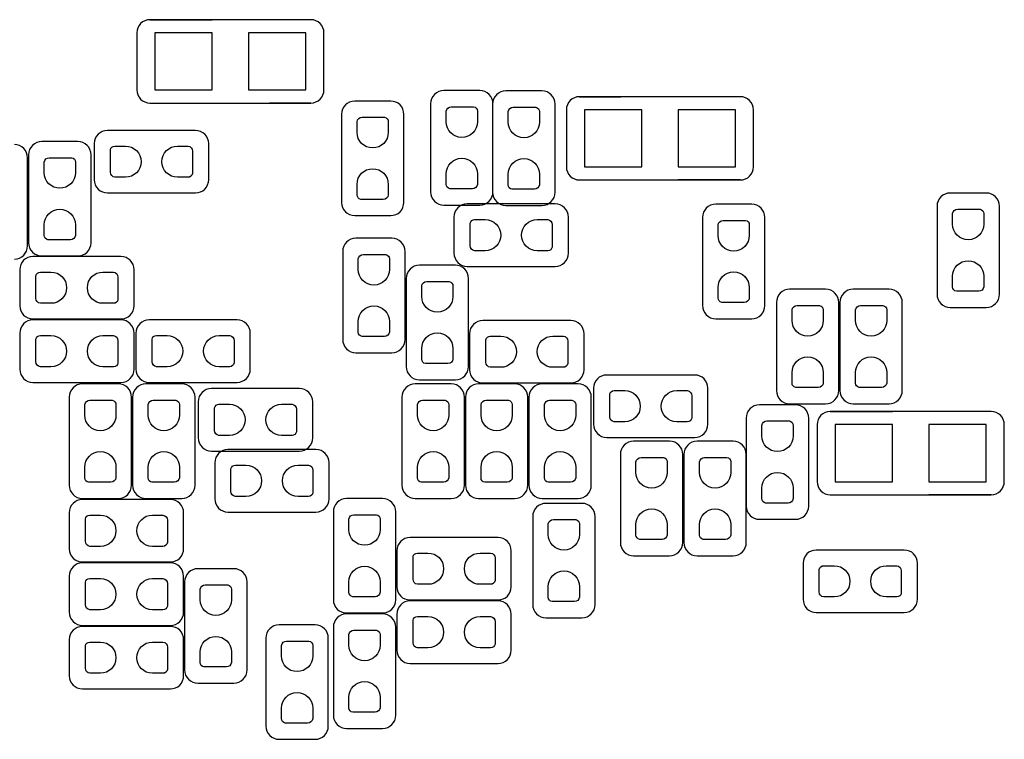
# Model space of a CAD drawing. Extents: x 24 to 161, y 5 to 143.
# Tile 5 of 14: x 49.03 to 58.5, y 14.15 to 21.06. Entities that reach past the tile are written whole.
import ezdxf

# ---------------------------------------------------------------- set-up
doc = ezdxf.new("R2010")
doc.units = 0
for name, color, linetype in [('PG_ASSEMBLY_BOTTOM', 211, 'CONTINUOUS'), ('PG_SILKSCREEN_BOTTOM', 243, 'CONTINUOUS'), ('PIN_BOTTOM', 1, 'CONTINUOUS')]:
    doc.layers.add(name, color=color, linetype=linetype)

msp = doc.modelspace()

# ---------------------------------------------------------------- linework, layer by layer
at = {"layer": 'PG_ASSEMBLY_BOTTOM'}
for points in [[(50.285904, 21.06422, 0.414146), (50.158904, 20.93722)], [(51.958748, 20.93722, 0.414373), (51.831748, 21.06422)], [(50.158904, 20.390866, 0.414054), (50.285904, 20.263866)], [(51.831748, 20.263866, 0.414281), (51.958748, 20.390866)], [(53.110638, 20.383246, 0.414247), (52.983638, 20.256246)], [(53.58384, 20.256246, 0.414094), (53.45684, 20.383246)], [(53.707538, 20.37969, 0.414226), (53.580538, 20.25269)], [(54.18074, 20.25269, 0.414115), (54.05374, 20.37969)], [(52.25415, 20.282154, 0.414146), (52.12715, 20.155154)], [(52.727352, 20.155154, 0.414226), (52.600352, 20.282154)], [(54.415944, 20.324572, 0.414303), (54.288944, 20.197572)], [(56.088788, 20.197572, 0.414284), (55.961788, 20.324572)], [(49.876964, 20.000214, 0.414041), (49.749964, 19.873214)], [(50.850038, 19.873214, 0.414121), (50.723038, 20.000214)], [(49.245774, 19.894296, 0.414475), (49.118774, 19.767296)], [(49.718976, 19.767296, 0.414161), (49.591976, 19.894296)], [(49.108868, 19.737324, 0.414284), (48.981868, 19.864324)], [(54.288944, 19.651218, 0.414143), (54.415944, 19.524218)], [(55.961788, 19.524218, 0.414124), (56.088788, 19.651218)], [(49.749964, 19.527012, 0.414306), (49.876964, 19.400012)], [(50.723038, 19.400012, 0.414386), (50.850038, 19.527012)], [(52.983638, 19.410172, 0.414333), (53.110638, 19.283172)], [(53.45684, 19.283172, 0.41418), (53.58384, 19.410172)], [(53.580538, 19.406616, 0.414312), (53.707538, 19.279616)], [(54.05374, 19.279616, 0.414201), (54.18074, 19.406616)], [(57.980072, 19.398996, 0.414217), (57.853072, 19.271996)], [(58.453274, 19.271996, 0.413983), (58.326274, 19.398996)], [(52.12715, 19.30908, 0.414201), (52.25415, 19.18208)], [(52.600352, 19.18208, 0.414281), (52.727352, 19.30908)], [(53.335682, 19.294094, 0.414253), (53.208682, 19.167094)], [(54.308756, 19.167094, 0.41442), (54.181756, 19.294094)], [(55.724806, 19.2913, 0.41421), (55.597806, 19.1643)], [(56.198008, 19.1643, 0.414106), (56.071008, 19.2913)], [(52.26558, 18.964402, 0.414014), (52.13858, 18.837402)], [(52.738782, 18.837402, 0.414297), (52.611782, 18.964402)], [(48.981868, 18.76425, 0.414161), (49.108868, 18.89125)], [(49.118774, 18.921222, 0.414266), (49.245774, 18.794222)], [(49.591976, 18.794222, 0.413952), (49.718976, 18.921222)], [(49.160938, 18.789396, 0.414183), (49.033938, 18.662396)], [(50.134012, 18.662396, 0.414343), (50.007012, 18.789396)], [(53.208682, 18.820892, 0.414008), (53.335682, 18.693892)], [(54.181756, 18.693892, 0.414174), (54.308756, 18.820892)], [(52.875688, 18.704306, 0.414327), (52.748688, 18.577306)], [(53.34889, 18.577306, 0.414278), (53.22189, 18.704306)], [(56.436006, 18.474182, 0.414226), (56.309006, 18.347182)], [(56.909208, 18.347182, 0.41398), (56.782208, 18.474182)], [(57.04586, 18.474182, 0.414001), (56.91886, 18.347182)], [(57.519062, 18.347182, 0.414204), (57.392062, 18.474182)], [(57.853072, 18.425922, 0.414444), (57.980072, 18.298922)], [(58.326274, 18.298922, 0.41421), (58.453274, 18.425922)], [(49.033938, 18.316194, 0.414084), (49.160938, 18.189194)], [(50.007012, 18.189194, 0.414244), (50.134012, 18.316194)], [(55.597806, 18.318226, 0.414321), (55.724806, 18.191226)], [(56.071008, 18.191226, 0.414217), (56.198008, 18.318226)], [(49.160938, 18.179288, 0.414349), (49.033938, 18.052288)], [(50.134012, 18.052288, 0.414509), (50.007012, 18.179288)], [(50.277014, 18.18005, 0.41437), (50.150014, 18.05305)], [(51.250088, 18.05305, 0.41413), (51.123088, 18.18005)], [(53.485796, 18.174208, 0.414253), (53.358796, 18.047208)], [(54.45887, 18.047208, 0.414069), (54.33187, 18.174208)], [(52.13858, 17.991328, 0.41413), (52.26558, 17.864328)], [(52.611782, 17.864328, 0.414413), (52.738782, 17.991328)], [(49.033938, 17.706086, 0.413918), (49.160938, 17.579086)], [(50.007012, 17.579086, 0.414078), (50.134012, 17.706086)], [(50.150014, 17.706848, 0.414297), (50.277014, 17.579848)], [(51.123088, 17.579848, 0.414057), (51.250088, 17.706848)], [(52.748688, 17.731232, 0.414149), (52.875688, 17.604232)], [(53.22189, 17.604232, 0.4141), (53.34889, 17.731232)], [(53.358796, 17.701006, 0.414358), (53.485796, 17.574006)], [(54.33187, 17.574006, 0.414174), (54.45887, 17.701006)], [(54.677056, 17.650206, 0.414041), (54.550056, 17.523206)], [(55.65013, 17.523206, 0.41398), (55.52313, 17.650206)], [(49.635664, 17.564354, 0.414217), (49.508664, 17.437354)], [(50.108866, 17.437354, 0.414241), (49.981866, 17.564354)], [(50.245772, 17.564354, 0.414383), (50.118772, 17.437354)], [(50.718974, 17.437354, 0.414075), (50.591974, 17.564354)], [(50.876962, 17.520158, 0.413971), (50.749962, 17.393158)], [(51.850036, 17.393158, 0.414198), (51.723036, 17.520158)], [(52.83581, 17.564354, 0.414441), (52.70881, 17.437354)], [(53.309012, 17.437354, 0.414017), (53.182012, 17.564354)], [(53.445664, 17.564354, 0.414217), (53.318664, 17.437354)], [(53.918866, 17.437354, 0.414241), (53.791866, 17.564354)], [(54.055772, 17.564354, 0.414383), (53.928772, 17.437354)], [(54.528974, 17.437354, 0.414075), (54.401974, 17.564354)], [(56.309006, 17.501108, 0.414447), (56.436006, 17.374108)], [(56.782208, 17.374108, 0.414201), (56.909208, 17.501108)], [(56.91886, 17.501108, 0.414223), (57.04586, 17.374108)], [(57.392062, 17.374108, 0.414426), (57.519062, 17.501108)], [(56.145938, 17.364202, 0.414091), (56.018938, 17.237202)], [(56.61914, 17.237202, 0.414054), (56.49214, 17.364202)], [(56.827166, 17.300194, 0.41421), (56.700166, 17.173194)], [(58.50001, 17.173194, 0.41394), (58.37301, 17.300194)], [(54.550056, 17.177004, 0.414447), (54.677056, 17.050004)], [(55.52313, 17.050004, 0.414386), (55.65013, 17.177004)], [(50.749962, 17.046956, 0.414229), (50.876962, 16.919956)], [(51.723036, 16.919956, 0.414457), (51.850036, 17.046956)], [(54.935628, 17.014444, 0.414023), (54.808628, 16.887444)], [(55.40883, 16.887444, 0.414158), (55.28183, 17.014444)], [(55.545736, 17.014444, 0.414189), (55.418736, 16.887444)], [(56.018938, 16.887444, 0.413992), (55.891938, 17.014444)], [(51.035712, 16.93418, 0.414167), (50.908712, 16.80718)], [(52.008786, 16.80718, 0.414241), (51.881786, 16.93418)], [(49.508664, 16.59128, 0.414186), (49.635664, 16.46428)], [(49.981866, 16.46428, 0.41421), (50.108866, 16.59128)], [(50.118772, 16.59128, 0.414352), (50.245772, 16.46428)], [(50.591974, 16.46428, 0.414044), (50.718974, 16.59128)], [(52.70881, 16.59128, 0.41441), (52.83581, 16.46428)], [(53.182012, 16.46428, 0.413986), (53.309012, 16.59128)], [(53.318664, 16.59128, 0.414186), (53.445664, 16.46428)], [(53.791866, 16.46428, 0.41421), (53.918866, 16.59128)], [(53.928772, 16.59128, 0.414352), (54.055772, 16.46428)], [(54.401974, 16.46428, 0.414044), (54.528974, 16.59128)], [(56.700166, 16.62684, 0.414487), (56.827166, 16.49984)], [(58.37301, 16.49984, 0.414217), (58.50001, 16.62684)], [(49.635918, 16.454374, 0.414186), (49.508918, 16.327374)], [(50.608992, 16.327374, 0.414407), (50.481992, 16.454374)], [(50.908712, 16.460978, 0.414186), (51.035712, 16.333978)], [(51.881786, 16.333978, 0.41426), (52.008786, 16.460978)], [(52.175918, 16.464026, 0.41433), (52.048918, 16.337026)], [(52.64912, 16.337026, 0.414355), (52.52212, 16.464026)], [(54.092856, 16.41729, 0.414512), (53.965856, 16.29029)], [(54.566058, 16.29029, 0.41429), (54.439058, 16.41729)], [(56.018938, 16.390874, 0.413983), (56.145938, 16.263874)], [(56.49214, 16.263874, 0.413946), (56.61914, 16.390874)], [(52.786026, 16.089376, 0.414349), (52.659026, 15.962376)], [(53.7591, 15.962376, 0.414238), (53.6321, 16.089376)], [(54.808628, 16.04137, 0.414269), (54.935628, 15.91437)], [(55.28183, 15.91437, 0.414404), (55.40883, 16.04137)], [(55.418736, 16.04137, 0.414435), (55.545736, 15.91437)], [(55.891938, 15.91437, 0.414238), (56.018938, 16.04137)], [(49.508918, 15.981172, 0.41402), (49.635918, 15.854172)], [(50.481992, 15.854172, 0.414241), (50.608992, 15.981172)], [(56.692546, 15.968218, 0.413968), (56.565546, 15.841218)], [(57.66562, 15.841218, 0.414195), (57.53862, 15.968218)], [(49.635918, 15.84452, 0.413961), (49.508918, 15.71752)], [(50.608992, 15.71752, 0.414183), (50.481992, 15.84452)], [(50.745898, 15.789148, 0.414112), (50.618898, 15.662148)], [(51.2191, 15.662148, 0.414198), (51.0921, 15.789148)], [(52.659026, 15.616174, 0.414189), (52.786026, 15.489174)], [(53.6321, 15.489174, 0.414078), (53.7591, 15.616174)], [(52.048918, 15.490952, 0.414072), (52.175918, 15.363952)], [(52.52212, 15.363952, 0.414097), (52.64912, 15.490952)], [(52.786026, 15.479522, 0.414124), (52.659026, 15.352522)], [(53.7591, 15.352522, 0.414014), (53.6321, 15.479522)], [(53.965856, 15.444216, 0.414137), (54.092856, 15.317216)], [(54.439058, 15.317216, 0.413915), (54.566058, 15.444216)], [(56.565546, 15.495016, 0.414232), (56.692546, 15.368016)], [(57.53862, 15.368016, 0.41446), (57.66562, 15.495016)], [(49.508918, 15.371318, 0.414244), (49.635918, 15.244318)], [(50.481992, 15.244318, 0.414466), (50.608992, 15.371318)], [(52.175918, 15.354046, 0.4143), (52.048918, 15.227046)], [(52.64912, 15.227046, 0.414324), (52.52212, 15.354046)], [(51.526948, 15.25016, 0.41417), (51.399948, 15.12316)], [(52.00015, 15.12316, 0.414103), (51.87315, 15.25016)], [(49.635918, 15.234412, 0.414127), (49.508918, 15.107412)], [(50.608992, 15.107412, 0.414349), (50.481992, 15.234412)], [(52.659026, 15.00632, 0.414413), (52.786026, 14.87932)], [(53.6321, 14.87932, 0.414303), (53.7591, 15.00632)], [(50.618898, 14.816074, 0.414229), (50.745898, 14.689074)], [(51.0921, 14.689074, 0.414315), (51.2191, 14.816074)], [(49.508918, 14.76121, 0.414078), (49.635918, 14.63421)], [(50.481992, 14.63421, 0.4143), (50.608992, 14.76121)], [(52.048918, 14.380972, 0.414103), (52.175918, 14.253972)], [(52.52212, 14.253972, 0.414127), (52.64912, 14.380972)], [(51.399948, 14.277086, 0.414324), (51.526948, 14.150086)], [(51.87315, 14.150086, 0.414257), (52.00015, 14.277086)]]:
    msp.add_lwpolyline(points, format="xyb", dxfattribs=at)
for points in [[(51.831748, 21.06422), (50.285904, 21.06422)], [(50.158904, 20.93722), (50.158904, 20.390866)], [(51.958748, 20.390866), (51.958748, 20.93722)], [(53.45684, 20.383246), (53.110638, 20.383246)], [(54.05374, 20.37969), (53.707538, 20.37969)], [(50.285904, 20.263866), (51.831748, 20.263866)], [(52.600352, 20.282154), (52.25415, 20.282154)], [(55.961788, 20.324572), (54.415944, 20.324572)], [(52.983638, 20.256246), (52.983638, 19.410172)], [(53.580538, 20.25269), (53.580538, 19.406616)], [(53.58384, 19.410172), (53.58384, 20.256246)], [(54.18074, 19.406616), (54.18074, 20.25269)], [(54.288944, 20.197572), (54.288944, 19.651218)], [(56.088788, 19.651218), (56.088788, 20.197572)], [(52.12715, 20.155154), (52.12715, 19.30908)], [(52.727352, 19.30908), (52.727352, 20.155154)], [(50.723038, 20.000214), (49.876964, 20.000214)], [(49.591976, 19.894296), (49.245774, 19.894296)], [(49.749964, 19.873214), (49.749964, 19.527012)], [(50.850038, 19.527012), (50.850038, 19.873214)], [(49.108868, 18.89125), (49.108868, 19.737324)], [(49.118774, 19.767296), (49.118774, 18.921222)], [(49.718976, 18.921222), (49.718976, 19.767296)], [(54.415944, 19.524218), (55.961788, 19.524218)], [(49.876964, 19.400012), (50.723038, 19.400012)], [(58.326274, 19.398996), (57.980072, 19.398996)], [(53.110638, 19.283172), (53.45684, 19.283172)], [(54.181756, 19.294094), (53.335682, 19.294094)], [(53.707538, 19.279616), (54.05374, 19.279616)], [(56.071008, 19.2913), (55.724806, 19.2913)], [(57.853072, 19.271996), (57.853072, 18.425922)], [(58.453274, 18.425922), (58.453274, 19.271996)], [(52.25415, 19.18208), (52.600352, 19.18208)], [(53.208682, 19.167094), (53.208682, 18.820892)], [(54.308756, 18.820892), (54.308756, 19.167094)], [(55.597806, 19.1643), (55.597806, 18.318226)], [(56.198008, 18.318226), (56.198008, 19.1643)], [(52.611782, 18.964402), (52.26558, 18.964402)], [(50.007012, 18.789396), (49.160938, 18.789396)], [(49.245774, 18.794222), (49.591976, 18.794222)], [(52.13858, 18.837402), (52.13858, 17.991328)], [(52.738782, 17.991328), (52.738782, 18.837402)], [(49.033938, 18.662396), (49.033938, 18.316194)], [(50.134012, 18.316194), (50.134012, 18.662396)], [(53.22189, 18.704306), (52.875688, 18.704306)], [(53.335682, 18.693892), (54.181756, 18.693892)], [(52.748688, 18.577306), (52.748688, 17.731232)], [(53.34889, 17.731232), (53.34889, 18.577306)], [(56.782208, 18.474182), (56.436006, 18.474182)], [(57.392062, 18.474182), (57.04586, 18.474182)], [(56.309006, 18.347182), (56.309006, 17.501108)], [(56.909208, 17.501108), (56.909208, 18.347182)], [(56.91886, 18.347182), (56.91886, 17.501108)], [(57.519062, 17.501108), (57.519062, 18.347182)], [(57.980072, 18.298922), (58.326274, 18.298922)], [(49.160938, 18.189194), (50.007012, 18.189194)], [(50.007012, 18.179288), (49.160938, 18.179288)], [(51.123088, 18.18005), (50.277014, 18.18005)], [(55.724806, 18.191226), (56.071008, 18.191226)], [(54.33187, 18.174208), (53.485796, 18.174208)], [(49.033938, 18.052288), (49.033938, 17.706086)], [(50.134012, 17.706086), (50.134012, 18.052288)], [(50.150014, 18.05305), (50.150014, 17.706848)], [(51.250088, 17.706848), (51.250088, 18.05305)], [(53.358796, 18.047208), (53.358796, 17.701006)], [(54.45887, 17.701006), (54.45887, 18.047208)], [(52.26558, 17.864328), (52.611782, 17.864328)], [(55.52313, 17.650206), (54.677056, 17.650206)], [(49.160938, 17.579086), (50.007012, 17.579086)], [(49.981866, 17.564354), (49.635664, 17.564354)], [(50.591974, 17.564354), (50.245772, 17.564354)], [(50.277014, 17.579848), (51.123088, 17.579848)], [(51.723036, 17.520158), (50.876962, 17.520158)], [(53.182012, 17.564354), (52.83581, 17.564354)], [(52.875688, 17.604232), (53.22189, 17.604232)], [(53.791866, 17.564354), (53.445664, 17.564354)], [(53.485796, 17.574006), (54.33187, 17.574006)], [(54.401974, 17.564354), (54.055772, 17.564354)], [(54.550056, 17.523206), (54.550056, 17.177004)], [(55.65013, 17.177004), (55.65013, 17.523206)], [(49.508664, 17.437354), (49.508664, 16.59128)], [(50.108866, 16.59128), (50.108866, 17.437354)], [(50.118772, 17.437354), (50.118772, 16.59128)], [(50.718974, 16.59128), (50.718974, 17.437354)], [(52.70881, 17.437354), (52.70881, 16.59128)], [(53.309012, 16.59128), (53.309012, 17.437354)], [(53.318664, 17.437354), (53.318664, 16.59128)], [(53.918866, 16.59128), (53.918866, 17.437354)], [(53.928772, 17.437354), (53.928772, 16.59128)], [(54.528974, 16.59128), (54.528974, 17.437354)], [(50.749962, 17.393158), (50.749962, 17.046956)], [(51.850036, 17.046956), (51.850036, 17.393158)], [(56.49214, 17.364202), (56.145938, 17.364202)], [(56.436006, 17.374108), (56.782208, 17.374108)], [(57.04586, 17.374108), (57.392062, 17.374108)], [(56.018938, 17.237202), (56.018938, 16.390874)], [(56.61914, 16.390874), (56.61914, 17.237202)], [(58.37301, 17.300194), (56.827166, 17.300194)], [(56.700166, 17.173194), (56.700166, 16.62684)], [(58.50001, 16.62684), (58.50001, 17.173194)], [(54.677056, 17.050004), (55.52313, 17.050004)], [(55.28183, 17.014444), (54.935628, 17.014444)], [(55.891938, 17.014444), (55.545736, 17.014444)], [(50.876962, 16.919956), (51.723036, 16.919956)], [(51.881786, 16.93418), (51.035712, 16.93418)], [(54.808628, 16.887444), (54.808628, 16.04137)], [(55.40883, 16.04137), (55.40883, 16.887444)], [(55.418736, 16.887444), (55.418736, 16.04137)], [(56.018938, 16.04137), (56.018938, 16.887444)], [(50.908712, 16.80718), (50.908712, 16.460978)], [(52.008786, 16.460978), (52.008786, 16.80718)], [(56.827166, 16.49984), (58.37301, 16.49984)], [(49.635664, 16.46428), (49.981866, 16.46428)], [(50.481992, 16.454374), (49.635918, 16.454374)], [(50.245772, 16.46428), (50.591974, 16.46428)], [(52.52212, 16.464026), (52.175918, 16.464026)], [(52.83581, 16.46428), (53.182012, 16.46428)], [(53.445664, 16.46428), (53.791866, 16.46428)], [(54.055772, 16.46428), (54.401974, 16.46428)], [(54.439058, 16.41729), (54.092856, 16.41729)], [(49.508918, 16.327374), (49.508918, 15.981172)], [(50.608992, 15.981172), (50.608992, 16.327374)], [(51.035712, 16.333978), (51.881786, 16.333978)], [(52.048918, 16.337026), (52.048918, 15.490952)], [(52.64912, 15.490952), (52.64912, 16.337026)], [(53.965856, 16.29029), (53.965856, 15.444216)], [(54.566058, 15.444216), (54.566058, 16.29029)], [(56.145938, 16.263874), (56.49214, 16.263874)], [(53.6321, 16.089376), (52.786026, 16.089376)], [(52.659026, 15.962376), (52.659026, 15.616174)], [(53.7591, 15.616174), (53.7591, 15.962376)], [(54.935628, 15.91437), (55.28183, 15.91437)], [(55.545736, 15.91437), (55.891938, 15.91437)], [(57.53862, 15.968218), (56.692546, 15.968218)], [(49.635918, 15.854172), (50.481992, 15.854172)], [(50.481992, 15.84452), (49.635918, 15.84452)], [(56.565546, 15.841218), (56.565546, 15.495016)], [(57.66562, 15.495016), (57.66562, 15.841218)], [(49.508918, 15.71752), (49.508918, 15.371318)], [(50.608992, 15.371318), (50.608992, 15.71752)], [(51.0921, 15.789148), (50.745898, 15.789148)], [(50.618898, 15.662148), (50.618898, 14.816074)], [(51.2191, 14.816074), (51.2191, 15.662148)], [(52.786026, 15.489174), (53.6321, 15.489174)], [(53.6321, 15.479522), (52.786026, 15.479522)], [(52.175918, 15.363952), (52.52212, 15.363952)], [(52.52212, 15.354046), (52.175918, 15.354046)], [(52.659026, 15.352522), (52.659026, 15.00632)], [(53.7591, 15.00632), (53.7591, 15.352522)], [(56.692546, 15.368016), (57.53862, 15.368016)], [(49.635918, 15.244318), (50.481992, 15.244318)], [(51.87315, 15.25016), (51.526948, 15.25016)], [(54.092856, 15.317216), (54.439058, 15.317216)], [(50.481992, 15.234412), (49.635918, 15.234412)], [(52.048918, 15.227046), (52.048918, 14.380972)], [(52.64912, 14.380972), (52.64912, 15.227046)], [(49.508918, 15.107412), (49.508918, 14.76121)], [(50.608992, 14.76121), (50.608992, 15.107412)], [(51.399948, 15.12316), (51.399948, 14.277086)], [(52.00015, 14.277086), (52.00015, 15.12316)], [(52.786026, 14.87932), (53.6321, 14.87932)], [(50.745898, 14.689074), (51.0921, 14.689074)], [(49.635918, 14.63421), (50.481992, 14.63421)], [(52.175918, 14.253972), (52.52212, 14.253972)], [(51.526948, 14.150086), (51.87315, 14.150086)]]:
    msp.add_lwpolyline(points, dxfattribs=at)
at = {"layer": 'PG_SILKSCREEN_BOTTOM'}
for points in [[(50.285904, 21.06422, 0.414146), (50.158904, 20.93722)], [(51.958748, 20.93722, 0.414373), (51.831748, 21.06422)], [(50.158904, 20.390866, 0.414054), (50.285904, 20.263866)], [(51.831748, 20.263866, 0.414281), (51.958748, 20.390866)], [(54.415944, 20.324572, 0.414303), (54.288944, 20.197572)], [(56.088788, 20.197572, 0.414284), (55.961788, 20.324572)], [(54.288944, 19.651218, 0.414143), (54.415944, 19.524218)], [(55.961788, 19.524218, 0.414124), (56.088788, 19.651218)], [(56.827166, 17.300194, 0.41421), (56.700166, 17.173194)], [(58.50001, 17.173194, 0.41394), (58.37301, 17.300194)], [(56.700166, 16.62684, 0.414487), (56.827166, 16.49984)], [(58.37301, 16.49984, 0.414217), (58.50001, 16.62684)]]:
    msp.add_lwpolyline(points, format="xyb", dxfattribs=at)
for points in [[(50.285904, 21.06422), (50.883566, 21.06422)], [(51.831748, 21.06422), (51.234086, 21.06422)], [(50.158904, 20.93722), (50.158904, 20.390866)], [(51.958748, 20.390866), (51.958748, 20.93722)], [(50.285904, 20.263866), (50.683668, 20.263866)], [(51.831748, 20.263866), (51.433984, 20.263866)], [(54.415944, 20.324572), (54.813708, 20.324572)], [(55.961788, 20.324572), (55.564278, 20.324572)], [(54.288944, 20.197572), (54.288944, 19.651218)], [(56.088788, 19.651218), (56.088788, 20.197572)], [(54.415944, 19.524218), (55.013606, 19.524218)], [(55.961788, 19.524218), (55.364126, 19.524218)], [(56.827166, 17.300194), (57.424828, 17.300194)], [(58.37301, 17.300194), (57.775348, 17.300194)], [(56.700166, 17.173194), (56.700166, 16.62684)], [(58.50001, 16.62684), (58.50001, 17.173194)], [(56.827166, 16.49984), (57.424828, 16.49984)], [(58.37301, 16.49984), (57.775348, 16.49984)]]:
    msp.add_lwpolyline(points, dxfattribs=at)
at = {"layer": 'PIN_BOTTOM'}
for points in [[(50.88382, 20.389088), (50.88382, 20.938998), (50.33391, 20.938998), (50.33391, 20.389088)], [(51.783996, 20.389088), (51.783996, 20.938998), (51.234086, 20.938998), (51.234086, 20.389088)], [(54.463823, 20.199223), (54.463823, 19.649313), (55.013733, 19.649313), (55.013733, 20.199223)], [(55.363999, 20.199223), (55.363999, 19.649313), (55.913909, 19.649313), (55.913909, 20.199223)], [(56.875045, 17.174845), (56.875045, 16.624935), (57.424955, 16.624935), (57.424955, 17.174845)], [(57.775221, 17.174845), (57.775221, 16.624935), (58.325131, 16.624935), (58.325131, 17.174845)]]:
    msp.add_lwpolyline(points, close=True, dxfattribs=at)
for points in [[(53.133498, 20.083526), (53.133498, 20.185126, -0.375524), (53.182012, 20.227544), (53.397912, 20.227544, -0.365016), (53.433726, 20.185126), (53.433726, 20.083526, -0.99984)], [(53.730398, 20.07997), (53.730398, 20.18157, -0.375524), (53.778912, 20.223988), (53.994812, 20.223988, -0.365016), (54.030626, 20.18157), (54.030626, 20.07997, -0.99984)], [(52.27701, 19.982434), (52.27701, 20.084034, -0.375524), (52.325524, 20.126452), (52.541424, 20.126452, -0.365016), (52.577238, 20.084034), (52.577238, 19.982434, -0.99984)], [(50.049684, 19.549872), (49.948084, 19.549872, -0.375524), (49.905666, 19.598386), (49.905666, 19.814286, -0.365016), (49.948084, 19.8501), (50.049684, 19.8501, -0.99984)], [(50.550064, 19.8501), (50.651664, 19.8501, -0.375524), (50.694082, 19.801586), (50.694082, 19.585686, -0.365016), (50.651664, 19.549872), (50.550064, 19.549872, -0.99984)], [(49.268888, 19.594322), (49.268888, 19.695922, -0.375524), (49.317402, 19.73834), (49.533302, 19.73834, -0.365016), (49.569116, 19.695922), (49.569116, 19.594322, -0.99984)], [(53.433726, 19.583146), (53.433726, 19.481546, -0.375524), (53.385212, 19.439128), (53.169312, 19.439128, -0.365016), (53.133498, 19.481546), (53.133498, 19.583146, -0.99984)], [(54.030626, 19.57959), (54.030626, 19.47799, -0.375524), (53.982112, 19.435572), (53.766212, 19.435572, -0.365016), (53.730398, 19.47799), (53.730398, 19.57959, -0.99984)], [(52.577238, 19.482054), (52.577238, 19.380454, -0.375524), (52.528724, 19.338036), (52.312824, 19.338036, -0.365016), (52.27701, 19.380454), (52.27701, 19.482054, -0.99984)], [(49.569116, 19.093942), (49.569116, 18.992342, -0.375524), (49.520602, 18.949924), (49.304702, 18.949924, -0.365016), (49.268888, 18.992342), (49.268888, 19.093942, -0.99984)], [(58.003186, 19.099022), (58.003186, 19.200622, -0.375524), (58.0517, 19.24304), (58.2676, 19.24304, -0.365016), (58.303414, 19.200622), (58.303414, 19.099022, -0.99984)], [(53.508656, 18.844006), (53.407056, 18.844006, -0.375524), (53.364638, 18.89252), (53.364638, 19.10842, -0.365016), (53.407056, 19.144234), (53.508656, 19.144234, -0.99984)], [(54.009036, 19.144234), (54.110636, 19.144234, -0.375524), (54.153054, 19.09572), (54.153054, 18.87982, -0.365016), (54.110636, 18.844006), (54.009036, 18.844006, -0.99984)], [(55.74792, 18.991326), (55.74792, 19.092926, -0.375524), (55.796434, 19.135344), (56.012334, 19.135344, -0.365016), (56.048148, 19.092926), (56.048148, 18.991326, -0.99984)], [(52.288694, 18.664428), (52.288694, 18.766028, -0.375524), (52.337208, 18.808446), (52.553108, 18.808446, -0.365016), (52.588922, 18.766028), (52.588922, 18.664428, -0.99984)], [(58.303414, 18.598642), (58.303414, 18.497042, -0.375524), (58.2549, 18.454624), (58.039, 18.454624, -0.365016), (58.003186, 18.497042), (58.003186, 18.598642, -0.99984)], [(49.333658, 18.339054), (49.232058, 18.339054, -0.375524), (49.18964, 18.387568), (49.18964, 18.603468, -0.365016), (49.232058, 18.639282), (49.333658, 18.639282, -0.99984)], [(49.834038, 18.639282), (49.935638, 18.639282, -0.375524), (49.978056, 18.590768), (49.978056, 18.374868, -0.365016), (49.935638, 18.339054), (49.834038, 18.339054, -0.99984)], [(56.048148, 18.490946), (56.048148, 18.389346, -0.375524), (55.999634, 18.346928), (55.783734, 18.346928, -0.365016), (55.74792, 18.389346), (55.74792, 18.490946, -0.99984)], [(52.898802, 18.404332), (52.898802, 18.505932, -0.375524), (52.947316, 18.54835), (53.163216, 18.54835, -0.365016), (53.19903, 18.505932), (53.19903, 18.404332, -0.99984)], [(52.588922, 18.164048), (52.588922, 18.062448, -0.375524), (52.540408, 18.02003), (52.324508, 18.02003, -0.365016), (52.288694, 18.062448), (52.288694, 18.164048, -0.99984)], [(56.458866, 18.174462), (56.458866, 18.276062, -0.375524), (56.50738, 18.31848), (56.72328, 18.31848, -0.365016), (56.759094, 18.276062), (56.759094, 18.174462, -0.99984)], [(57.06872, 18.174462), (57.06872, 18.276062, -0.375524), (57.117234, 18.31848), (57.333134, 18.31848, -0.365016), (57.368948, 18.276062), (57.368948, 18.174462, -0.99984)], [(49.333658, 17.7292), (49.232058, 17.7292, -0.375524), (49.18964, 17.777714), (49.18964, 17.993614, -0.365016), (49.232058, 18.029428), (49.333658, 18.029428, -0.99984)], [(49.834038, 18.029428), (49.935638, 18.029428, -0.375524), (49.978056, 17.980914), (49.978056, 17.765014, -0.365016), (49.935638, 17.7292), (49.834038, 17.7292, -0.99984)], [(50.449988, 17.729962), (50.348388, 17.729962, -0.375524), (50.30597, 17.778476), (50.30597, 17.994376, -0.365016), (50.348388, 18.03019), (50.449988, 18.03019, -0.99984)], [(50.950368, 18.03019), (51.051968, 18.03019, -0.375524), (51.094386, 17.981676), (51.094386, 17.765776, -0.365016), (51.051968, 17.729962), (50.950368, 17.729962, -0.99984)], [(53.19903, 17.903952), (53.19903, 17.802352, -0.375524), (53.150516, 17.759934), (52.934616, 17.759934, -0.365016), (52.898802, 17.802352), (52.898802, 17.903952, -0.99984)], [(53.65877, 17.72412), (53.55717, 17.72412, -0.375524), (53.514752, 17.772634), (53.514752, 17.988534, -0.365016), (53.55717, 18.024348), (53.65877, 18.024348, -0.99984)], [(54.15915, 18.024348), (54.26075, 18.024348, -0.375524), (54.303168, 17.975834), (54.303168, 17.759934, -0.365016), (54.26075, 17.72412), (54.15915, 17.72412, -0.99984)], [(56.759094, 17.674082), (56.759094, 17.572482, -0.375524), (56.71058, 17.530064), (56.49468, 17.530064, -0.365016), (56.458866, 17.572482), (56.458866, 17.674082, -0.99984)], [(57.368948, 17.674082), (57.368948, 17.572482, -0.375524), (57.320434, 17.530064), (57.104534, 17.530064, -0.365016), (57.06872, 17.572482), (57.06872, 17.674082, -0.99984)], [(54.85003, 17.199864), (54.74843, 17.199864, -0.375524), (54.706012, 17.248378), (54.706012, 17.464278, -0.365016), (54.74843, 17.500092), (54.85003, 17.500092, -0.99984)], [(55.35041, 17.500092), (55.45201, 17.500092, -0.375524), (55.494428, 17.451578), (55.494428, 17.235678, -0.365016), (55.45201, 17.199864), (55.35041, 17.199864, -0.99984)], [(49.658778, 17.26438), (49.658778, 17.36598, -0.375524), (49.707292, 17.408398), (49.923192, 17.408398, -0.365016), (49.959006, 17.36598), (49.959006, 17.26438, -0.99984)], [(50.268886, 17.26438), (50.268886, 17.36598, -0.375524), (50.3174, 17.408398), (50.5333, 17.408398, -0.365016), (50.569114, 17.36598), (50.569114, 17.26438, -0.99984)], [(51.049936, 17.07007), (50.948336, 17.07007, -0.375524), (50.905918, 17.118584), (50.905918, 17.334484, -0.365016), (50.948336, 17.370298), (51.049936, 17.370298, -0.99984)], [(51.550316, 17.370298), (51.651916, 17.370298, -0.375524), (51.694334, 17.321784), (51.694334, 17.105884, -0.365016), (51.651916, 17.07007), (51.550316, 17.07007, -0.99984)], [(52.85867, 17.26438), (52.85867, 17.36598, -0.375524), (52.907184, 17.408398), (53.123084, 17.408398, -0.365016), (53.158898, 17.36598), (53.158898, 17.26438, -0.99984)], [(53.468778, 17.26438), (53.468778, 17.36598, -0.375524), (53.517292, 17.408398), (53.733192, 17.408398, -0.365016), (53.769006, 17.36598), (53.769006, 17.26438, -0.99984)], [(54.078886, 17.26438), (54.078886, 17.36598, -0.375524), (54.1274, 17.408398), (54.3433, 17.408398, -0.365016), (54.379114, 17.36598), (54.379114, 17.26438, -0.99984)], [(56.168798, 17.064482), (56.168798, 17.166082, -0.375524), (56.217312, 17.2085), (56.433212, 17.2085, -0.365016), (56.469026, 17.166082), (56.469026, 17.064482, -0.99984)], [(49.959006, 16.764), (49.959006, 16.6624, -0.375524), (49.910492, 16.619982), (49.694592, 16.619982, -0.365016), (49.658778, 16.6624), (49.658778, 16.764, -0.99984)], [(50.569114, 16.764), (50.569114, 16.6624, -0.375524), (50.5206, 16.619982), (50.3047, 16.619982, -0.365016), (50.268886, 16.6624), (50.268886, 16.764, -0.99984)], [(53.158898, 16.764), (53.158898, 16.6624, -0.375524), (53.110384, 16.619982), (52.894484, 16.619982, -0.365016), (52.85867, 16.6624), (52.85867, 16.764, -0.99984)], [(53.769006, 16.764), (53.769006, 16.6624, -0.375524), (53.720492, 16.619982), (53.504592, 16.619982, -0.365016), (53.468778, 16.6624), (53.468778, 16.764, -0.99984)], [(54.379114, 16.764), (54.379114, 16.6624, -0.375524), (54.3306, 16.619982), (54.1147, 16.619982, -0.365016), (54.078886, 16.6624), (54.078886, 16.764, -0.99984)], [(54.958742, 16.71447), (54.958742, 16.81607, -0.375524), (55.007256, 16.858488), (55.223156, 16.858488, -0.365016), (55.25897, 16.81607), (55.25897, 16.71447, -0.99984)], [(55.56885, 16.71447), (55.56885, 16.81607, -0.375524), (55.617364, 16.858488), (55.833264, 16.858488, -0.365016), (55.869078, 16.81607), (55.869078, 16.71447, -0.99984)], [(51.208686, 16.484092), (51.107086, 16.484092, -0.375524), (51.064668, 16.532606), (51.064668, 16.748506, -0.365016), (51.107086, 16.78432), (51.208686, 16.78432, -0.99984)], [(51.709066, 16.78432), (51.810666, 16.78432, -0.375524), (51.853084, 16.735806), (51.853084, 16.519906, -0.365016), (51.810666, 16.484092), (51.709066, 16.484092, -0.99984)], [(56.469026, 16.564102), (56.469026, 16.462502, -0.375524), (56.420512, 16.420084), (56.204612, 16.420084, -0.365016), (56.168798, 16.462502), (56.168798, 16.564102, -0.99984)], [(49.808638, 16.004032), (49.707038, 16.004032, -0.375524), (49.66462, 16.052546), (49.66462, 16.268446, -0.365016), (49.707038, 16.30426), (49.808638, 16.30426, -0.99984)], [(50.309018, 16.30426), (50.410618, 16.30426, -0.375524), (50.453036, 16.255746), (50.453036, 16.039846, -0.365016), (50.410618, 16.004032), (50.309018, 16.004032, -0.99984)], [(52.198778, 16.164306), (52.198778, 16.265906, -0.375524), (52.247292, 16.308324), (52.463192, 16.308324, -0.365016), (52.499006, 16.265906), (52.499006, 16.164306, -0.99984)], [(55.25897, 16.21409), (55.25897, 16.11249, -0.375524), (55.210456, 16.070072), (54.994556, 16.070072, -0.365016), (54.958742, 16.11249), (54.958742, 16.21409, -0.99984)], [(55.869078, 16.21409), (55.869078, 16.11249, -0.375524), (55.820564, 16.070072), (55.604664, 16.070072, -0.365016), (55.56885, 16.11249), (55.56885, 16.21409, -0.99984)], [(54.115716, 16.11757), (54.115716, 16.21917, -0.375524), (54.16423, 16.261588), (54.38013, 16.261588, -0.365016), (54.415944, 16.21917), (54.415944, 16.11757, -0.99984)], [(52.958746, 15.639034), (52.857146, 15.639034, -0.375524), (52.814728, 15.687548), (52.814728, 15.903448, -0.365016), (52.857146, 15.939262), (52.958746, 15.939262, -0.99984)], [(53.459126, 15.939262), (53.560726, 15.939262, -0.375524), (53.603144, 15.890748), (53.603144, 15.674848, -0.365016), (53.560726, 15.639034), (53.459126, 15.639034, -0.99984)], [(52.499006, 15.663926), (52.499006, 15.562326, -0.375524), (52.450492, 15.519908), (52.234592, 15.519908, -0.365016), (52.198778, 15.562326), (52.198778, 15.663926, -0.99984)], [(56.865266, 15.517876), (56.763666, 15.517876, -0.375524), (56.721248, 15.56639), (56.721248, 15.78229, -0.365016), (56.763666, 15.818104), (56.865266, 15.818104, -0.99984)], [(57.365646, 15.818104), (57.467246, 15.818104, -0.375524), (57.509664, 15.76959), (57.509664, 15.55369, -0.365016), (57.467246, 15.517876), (57.365646, 15.517876, -0.99984)], [(54.415944, 15.61719), (54.415944, 15.51559, -0.375524), (54.36743, 15.473172), (54.15153, 15.473172, -0.365016), (54.115716, 15.51559), (54.115716, 15.61719, -0.99984)], [(49.808638, 15.394178), (49.707038, 15.394178, -0.375524), (49.66462, 15.442692), (49.66462, 15.658592, -0.365016), (49.707038, 15.694406), (49.808638, 15.694406, -0.99984)], [(50.309018, 15.694406), (50.410618, 15.694406, -0.375524), (50.453036, 15.645892), (50.453036, 15.429992, -0.365016), (50.410618, 15.394178), (50.309018, 15.394178, -0.99984)], [(50.768758, 15.489428), (50.768758, 15.591028, -0.375524), (50.817272, 15.633446), (51.033172, 15.633446, -0.365016), (51.068986, 15.591028), (51.068986, 15.489428, -0.99984)], [(52.958746, 15.02918), (52.857146, 15.02918, -0.375524), (52.814728, 15.077694), (52.814728, 15.293594, -0.365016), (52.857146, 15.329408), (52.958746, 15.329408, -0.99984)], [(53.459126, 15.329408), (53.560726, 15.329408, -0.375524), (53.603144, 15.280894), (53.603144, 15.064994, -0.365016), (53.560726, 15.02918), (53.459126, 15.02918, -0.99984)], [(52.198778, 15.054326), (52.198778, 15.155926, -0.375524), (52.247292, 15.198344), (52.463192, 15.198344, -0.365016), (52.499006, 15.155926), (52.499006, 15.054326, -0.99984)], [(49.808638, 14.78407), (49.707038, 14.78407, -0.375524), (49.66462, 14.832584), (49.66462, 15.048484, -0.365016), (49.707038, 15.084298), (49.808638, 15.084298, -0.99984)], [(50.309018, 15.084298), (50.410618, 15.084298, -0.375524), (50.453036, 15.035784), (50.453036, 14.819884, -0.365016), (50.410618, 14.78407), (50.309018, 14.78407, -0.99984)], [(51.068986, 14.989048), (51.068986, 14.887448, -0.375524), (51.020472, 14.84503), (50.804572, 14.84503, -0.365016), (50.768758, 14.887448), (50.768758, 14.989048, -0.99984)], [(51.549808, 14.95044), (51.549808, 15.05204, -0.375524), (51.598322, 15.094458), (51.814222, 15.094458, -0.365016), (51.850036, 15.05204), (51.850036, 14.95044, -0.99984)], [(52.499006, 14.553946), (52.499006, 14.452346, -0.375524), (52.450492, 14.409928), (52.234592, 14.409928, -0.365016), (52.198778, 14.452346), (52.198778, 14.553946, -0.99984)], [(51.850036, 14.45006), (51.850036, 14.34846, -0.375524), (51.801522, 14.306042), (51.585622, 14.306042, -0.365016), (51.549808, 14.34846), (51.549808, 14.45006, -0.99984)]]:
    msp.add_lwpolyline(points, format="xyb", close=True, dxfattribs=at)

doc.saveas('drawing.dxf')
